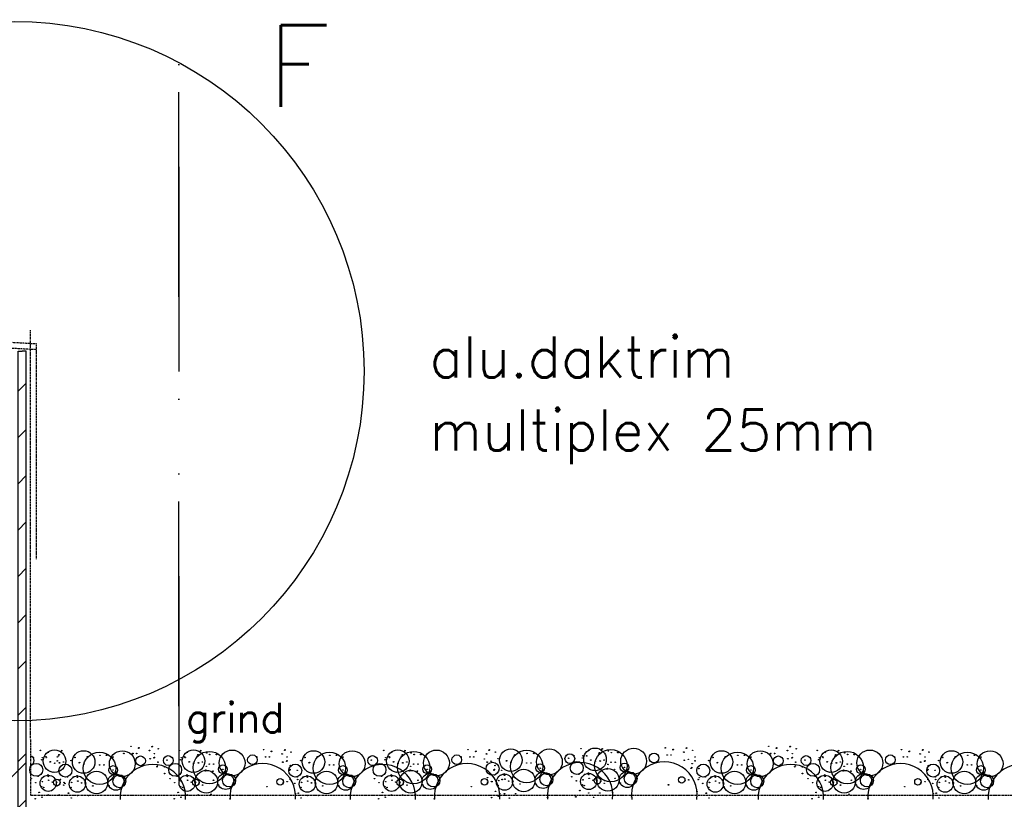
# Model space of a CAD drawing. Extents: x 0 to 297174, y -27731 to 163980.
# Tile 110 of 152: x 179528 to 180731, y 103041 to 103994. Entities that reach past the tile are written whole.
import ezdxf

# ---------------------------------------------------------------- set-up
doc = ezdxf.new("R2010")
doc.units = 0
doc.header["$LTSCALE"] = 5
doc.header["$MEASUREMENT"] = 0
for name, pattern in [('DASHDOT', [1, 0.5, -0.25, 0, -0.25]), ('DD1', [2.66667, 1.66667, -0.5, 0, -0.5]), ('HIDDEN', [0.375, 0.25, -0.125])]:
    doc.linetypes.add(name, pattern=pattern)
doc.layers.get('0').update_dxf_attribs({"linetype": 'CONTINUOUS'})
for name, color, linetype in [('_DETAILNUMMERS', 4, 'CONTINUOUS'), ('_DETAILNUMMERSTEKST', 4, 'CONTINUOUS'), ('A--01A1_ACEER', 1, 'CONTINUOUS'), ('A--A42--_F-23-', 9, 'CONTINUOUS'), ('A--L27DC4_DAKEN', 4, 'HIDDEN'), ('A--L42--', 7, 'CONTINUOUS'), ('A--L42--_F-23-', 7, 'CONTINUOUS'), ('A--T01A-18_TEKST', 1, 'CONTINUOUS'), ('A--T01A-25_TEKST', 2, 'CONTINUOUS'), ('STRAMIEN', 8, 'DD1')]:
    doc.layers.add(name, color=color, linetype=linetype)
doc.styles.add('HIEMSTRA', font='romans.shx')

# ---------------------------------------------------------------- blocks, each defined once
blk = doc.blocks.new('*U1697')
at = {"layer": 'A--A42--_F-23-', "linetype": 'Continuous'}
h = blk.add_hatch(dxfattribs=at)
h.set_pattern_fill('ALFALINE', color=256, scale=40, style=0)
h.set_pattern_definition([(45, (-179531.31, -101877.898), (-28.284271, 28.284271), [])])
h.paths.add_polyline_path([(0, 0), (-5, 0), (-5, 1710.5), (0, 1710.5), (5, 1710.5), (5, 0)])
at = {"layer": 'A--L42--_F-23-', "color": 2, "linetype": 'Continuous'}
for points in [[(0, 0), (-5, 0), (-5, 1710.5), (0, 1710.5)], [(0, 0), (5, 0), (5, 1710.5), (0, 1710.5)]]:
    blk.add_lwpolyline(points, dxfattribs=at)

msp = doc.modelspace()

# ---------------------------------------------------------------- linework, layer by layer
for centre, radius in [((179553.6, 103100.6), 0.331), ((179570.7, 103087.4), 13.8), ((179563, 103098.2), 0.331), ((179563.3, 103098.7), 0.331), ((179579.4, 103100), 0.331), ((179579.7, 103100.5), 0.331), ((179606.4, 103086.5), 13.8), ((179625.8, 103078.8), 19.8), ((179653.6, 103084.4), 15.8), ((179655.5, 103097), 0.331), ((179664.2, 103105.7), 0.331), ((179666.5, 103096.9), 0.331), ((179671.2, 103096.9), 0.331), ((179673.6, 103103.3), 0.331), ((179673.9, 103103.8), 0.331), ((179686.8, 103100.6), 0.331), ((179687.1, 103100.4), 0.331), ((179690, 103105.1), 0.331), ((179690.3, 103105.6), 0.331), ((179692.9, 103096.7), 0.331), ((179697.6, 103102.7), 0.331), ((179723.3, 103100.6), 0.331), ((179740.5, 103087.4), 13.8), ((179732.7, 103098.2), 0.331), ((179733, 103098.7), 0.331), ((179759.9, 103079.7), 19.8), ((179749.2, 103100), 0.331), ((179749.5, 103100.5), 0.331), ((179756.8, 103097.6), 0.331), ((179787.7, 103085.3), 15.8), ((179826.2, 103101.5), 0.331), ((179835.6, 103099.2), 0.331), ((179835.9, 103099.7), 0.331), ((179848.8, 103096.4), 0.331), ((179849.1, 103096.2), 0.331), ((179852.1, 103100.9), 0.331), ((179852.4, 103101.4), 0.331), ((179859.7, 103098.6), 0.331), ((179887.2, 103086.5), 13.8), ((179906.6, 103078.8), 19.8), ((179934.4, 103084.4), 15.8), ((179973, 103100.6), 0.331), ((179990.1, 103087.4), 13.8), ((179982.4, 103098.2), 0.331), ((179982.7, 103098.7), 0.331), ((180009.5, 103079.7), 19.8), ((179998.8, 103100), 0.331), ((179999.1, 103100.5), 0.331), ((180006.4, 103097.6), 0.331), ((180037.3, 103085.3), 15.8), ((180075.9, 103101.5), 0.331), ((180085.3, 103099.2), 0.331), ((180085.6, 103099.7), 0.331), ((180098.5, 103096.4), 0.331), ((180098.8, 103096.2), 0.331), ((180101.7, 103100.9), 0.331), ((180102, 103101.4), 0.331), ((180109.3, 103098.6), 0.331), ((180128.1, 103088.8), 13.8), ((180147.5, 103081), 19.8), ((180148, 103097), 0.331), ((180148.1, 103097), 0.331), ((180156, 103097.1), 0.331), ((180156.2, 103097), 0.331), ((180156.4, 103097), 0.331), ((180175.3, 103086.7), 15.8), ((180200.3, 103090.6), 5.94), ((180213.9, 103102.8), 0.331), ((180231, 103089.7), 13.8), ((180223.3, 103100.5), 0.331), ((180223.6, 103101), 0.331), ((180250.4, 103082), 19.8), ((180235.8, 103096.2), 0.331), ((180236.5, 103097.7), 0.331), ((180236.8, 103097.6), 0.331), ((180239.7, 103102.3), 0.331), ((180240, 103102.7), 0.331), ((180247.4, 103099.9), 0.331), ((180250.9, 103097.9), 0.331), ((180251, 103097.9), 0.331), ((180258.9, 103098), 0.331), ((180259.1, 103098), 0.331), ((180259.3, 103097.9), 0.331), ((180278.2, 103087.6), 15.8), ((180303.2, 103091.5), 5.94), ((180316.8, 103103.8), 0.331), ((180326.2, 103101.4), 0.331), ((180326.5, 103101.9), 0.331), ((180339.4, 103098.7), 0.331), ((180339.7, 103098.5), 0.331), ((180342.6, 103103.2), 0.331), ((180342.9, 103103.7), 0.331), ((180350.3, 103100.8), 0.331), ((180385.6, 103086.5), 13.8), ((180405, 103078.8), 19.8), ((180432.8, 103084.4), 15.8), ((180434.7, 103097), 0.331), ((180443.3, 103105.7), 0.331), ((180445.7, 103096.9), 0.331), ((180450.4, 103096.9), 0.331), ((180452.7, 103103.3), 0.331), ((180453, 103103.8), 0.331), ((180465.9, 103100.6), 0.331), ((180466.2, 103100.4), 0.331), ((180469.2, 103105.1), 0.331), ((180469.5, 103105.6), 0.331), ((180472, 103096.7), 0.331), ((180476.8, 103102.7), 0.331), ((180502.5, 103100.6), 0.331), ((180519.6, 103087.4), 13.8), ((180511.9, 103098.2), 0.331), ((180512.2, 103098.7), 0.331), ((180539, 103079.7), 19.8), ((180528.3, 103100), 0.331), ((180528.6, 103100.5), 0.331), ((180536, 103097.6), 0.331), ((180566.8, 103085.3), 15.8), ((180605.4, 103101.5), 0.331), ((180614.8, 103099.2), 0.331), ((180615.1, 103099.7), 0.331), ((180628, 103096.4), 0.331), ((180628.3, 103096.2), 0.331), ((180631.2, 103100.9), 0.331), ((180631.5, 103101.4), 0.331), ((180638.9, 103098.6), 0.331), ((180666.4, 103086.5), 13.8), ((180685.8, 103078.8), 19.8), ((180713.6, 103084.4), 15.8), ((179548.5, 103076.9), 7.92), ((179544.9, 103091.9), 0.331), ((179555.2, 103089.2), 0.331), ((179555.2, 103089.2), 0.331), ((179556, 103091.8), 0.331), ((179560.2, 103093), 0.331), ((179560.7, 103091.8), 0.331), ((179565.5, 103086.5), 0.331), ((179565.8, 103086.8), 0.331), ((179571, 103085), 0.331), ((179574.1, 103092.6), 0.331), ((179574.1, 103087.9), 0.331), ((179575.5, 103093.9), 0.331), ((179576.2, 103095.5), 0.331), ((179576.5, 103095.3), 0.331), ((179576.8, 103085.5), 0.331), ((179577.1, 103085.3), 0.331), ((179581.8, 103086.5), 0.331), ((179590.9, 103088.2), 0.331), ((179590.9, 103088.2), 0.331), ((179595.9, 103092), 0.331), ((179601.1, 103085.6), 0.331), ((179601.5, 103085.8), 0.331), ((179611.1, 103092.9), 0.331), ((179626.3, 103094.7), 0.331), ((179626.4, 103094.7), 0.331), ((179634.3, 103094.8), 0.331), ((179634.5, 103094.7), 0.331), ((179634.6, 103094.7), 0.331), ((179642.4, 103092.5), 0.331), ((179675.9, 103087.9), 5.94), ((179687.4, 103090.6), 0.331), ((179687.7, 103090.4), 0.331), ((179692.4, 103091.6), 0.331), ((179692.9, 103092.1), 0.331), ((179697.1, 103086.3), 0.331), ((179709.7, 103088.3), 5.94), ((179708.2, 103088.8), 0.331), ((179718.2, 103076.9), 7.92), ((179714.7, 103091.9), 0.331), ((179724.9, 103089.2), 0.331), ((179724.9, 103089.2), 0.331), ((179725.7, 103091.8), 0.331), ((179729.9, 103093), 0.331), ((179730.4, 103091.8), 0.331), ((179735.2, 103086.5), 0.331), ((179735.5, 103086.8), 0.331), ((179740.7, 103085), 0.331), ((179745.2, 103093.9), 0.331), ((179746, 103095.5), 0.331), ((179746.2, 103095.3), 0.331), ((179746.5, 103085.5), 0.331), ((179746.8, 103085.3), 0.331), ((179751.5, 103086.5), 0.331), ((179760.3, 103095.7), 0.331), ((179760.5, 103095.6), 0.331), ((179768.4, 103095.7), 0.331), ((179768.5, 103095.7), 0.331), ((179768.7, 103095.6), 0.331), ((179812.6, 103089.2), 5.94), ((179817.6, 103092.8), 0.331), ((179828.6, 103092.7), 0.331), ((179833.3, 103092.7), 0.331), ((179849.4, 103086.5), 0.331), ((179849.7, 103086.3), 0.331), ((179854.4, 103087.4), 0.331), ((179854.9, 103092.6), 0.331), ((179854.9, 103087.9), 0.331), ((179871.7, 103088.2), 0.331), ((179871.7, 103088.2), 0.331), ((179876.7, 103092), 0.331), ((179881.9, 103085.6), 0.331), ((179882.3, 103085.8), 0.331), ((179891.9, 103092.9), 0.331), ((179907.1, 103094.7), 0.331), ((179907.2, 103094.7), 0.331), ((179915.1, 103094.8), 0.331), ((179915.3, 103094.7), 0.331), ((179915.4, 103094.7), 0.331), ((179923.2, 103092.5), 0.331), ((179959.3, 103088.3), 5.94), ((179957.8, 103088.8), 0.331), ((179967.8, 103076.9), 7.92), ((179964.3, 103091.9), 0.331), ((179974.6, 103089.2), 0.331), ((179974.6, 103089.2), 0.331), ((179975.3, 103091.8), 0.331), ((179979.6, 103093), 0.331), ((179980, 103091.8), 0.331), ((179984.8, 103086.5), 0.331), ((179985.2, 103086.8), 0.331), ((179990.4, 103085), 0.331), ((179994.8, 103093.9), 0.331), ((179995.6, 103095.5), 0.331), ((179995.9, 103095.3), 0.331), ((179996.2, 103085.5), 0.331), ((179996.5, 103085.3), 0.331), ((180001.2, 103086.5), 0.331), ((180010, 103095.7), 0.331), ((180010.1, 103095.6), 0.331), ((180018, 103095.7), 0.331), ((180018.2, 103095.7), 0.331), ((180018.3, 103095.6), 0.331), ((180062.2, 103089.2), 5.94), ((180067.2, 103092.8), 0.331), ((180078.2, 103092.7), 0.331), ((180082.9, 103092.7), 0.331), ((180095.9, 103090.2), 0.331), ((180105.9, 103078.3), 7.92), ((180099.1, 103086.5), 0.331), ((180099.4, 103086.3), 0.331), ((180104.1, 103087.4), 0.331), ((180112.6, 103090.5), 0.331), ((180112.6, 103090.5), 0.331), ((180122.9, 103087.8), 0.331), ((180123.2, 103088.1), 0.331), ((180128.4, 103086.4), 0.331), ((180132.9, 103095.2), 0.331), ((180147.6, 103085.2), 0.331), ((180152.8, 103085.2), 0.331), ((180198.8, 103091.1), 0.331), ((180208.8, 103079.2), 7.92), ((180205.2, 103094.2), 0.331), ((180215.5, 103091.4), 0.331), ((180215.5, 103091.4), 0.331), ((180216.3, 103094), 0.331), ((180221, 103094), 0.331), ((180225.8, 103088.8), 0.331), ((180226.1, 103089), 0.331), ((180231.3, 103087.3), 0.331), ((180237.1, 103087.8), 0.331), ((180237.4, 103087.6), 0.331), ((180242.1, 103088.8), 0.331), ((180250.5, 103086.2), 0.331), ((180255.7, 103086.2), 0.331), ((180267, 103079.9), 5.32), ((180308.1, 103095.1), 0.331), ((180319.2, 103095), 0.331), ((180323.9, 103095), 0.331), ((180340, 103088.7), 0.331), ((180340.3, 103088.5), 0.331), ((180345, 103089.7), 0.331), ((180349.7, 103084.4), 0.331), ((180353.3, 103092.6), 0.331), ((180353.3, 103087.9), 0.331), ((180370, 103088.2), 0.331), ((180370, 103088.2), 0.331), ((180375, 103092), 0.331), ((180380.3, 103085.6), 0.331), ((180380.6, 103085.8), 0.331), ((180390.3, 103092.9), 0.331), ((180405.4, 103094.7), 0.331), ((180405.6, 103094.7), 0.331), ((180413.5, 103094.8), 0.331), ((180413.6, 103094.7), 0.331), ((180413.8, 103094.7), 0.331), ((180421.6, 103092.5), 0.331), ((180455, 103087.9), 5.94), ((180466.5, 103090.6), 0.331), ((180466.8, 103090.4), 0.331), ((180471.5, 103091.6), 0.331), ((180472, 103092.1), 0.331), ((180476.2, 103086.3), 0.331), ((180488.9, 103088.3), 5.94), ((180487.4, 103088.8), 0.331), ((180497.4, 103076.9), 7.92), ((180493.8, 103091.9), 0.331), ((180504.1, 103089.2), 0.331), ((180504.1, 103089.2), 0.331), ((180504.9, 103091.8), 0.331), ((180509.1, 103093), 0.331), ((180509.6, 103091.8), 0.331), ((180514.4, 103086.5), 0.331), ((180514.7, 103086.8), 0.331), ((180519.9, 103085), 0.331), ((180524.4, 103093.9), 0.331), ((180525.1, 103095.5), 0.331), ((180525.4, 103095.3), 0.331), ((180525.7, 103085.5), 0.331), ((180526, 103085.3), 0.331), ((180530.7, 103086.5), 0.331), ((180539.5, 103095.7), 0.331), ((180539.6, 103095.6), 0.331), ((180547.5, 103095.7), 0.331), ((180547.7, 103095.7), 0.331), ((180547.9, 103095.6), 0.331), ((180591.8, 103089.2), 5.94), ((180596.7, 103092.8), 0.331), ((180607.8, 103092.7), 0.331), ((180612.5, 103092.7), 0.331), ((180628.6, 103086.5), 0.331), ((180628.9, 103086.3), 0.331), ((180633.6, 103087.4), 0.331), ((180634.1, 103092.6), 0.331), ((180634.1, 103087.9), 0.331), ((180650.8, 103088.2), 0.331), ((180650.8, 103088.2), 0.331), ((180655.8, 103092), 0.331), ((180661.1, 103085.6), 0.331), ((180661.4, 103085.8), 0.331), ((180671.1, 103092.9), 0.331), ((180686.2, 103094.7), 0.331), ((180686.4, 103094.7), 0.331), ((180694.3, 103094.8), 0.331), ((180694.4, 103094.7), 0.331), ((180694.6, 103094.7), 0.331), ((180702.4, 103092.5), 0.331), ((179568.9, 103074), 0.331), ((179568.9, 103074), 0.331), ((179584.1, 103076), 7.92), ((179604.6, 103073.1), 0.331), ((179604.6, 103073.1), 0.331), ((179606.7, 103084.1), 0.331), ((179622.2, 103061.5), 13.8), ((179625.8, 103083), 0.331), ((179631.1, 103083), 0.331), ((179642.3, 103076.7), 5.32), ((179642.3, 103076.7), 0.331), ((179642.3, 103076.7), 0.331), ((179645, 103074.1), 0.331), ((179645, 103074.1), 0.331), ((179645, 103074.1), 0.331), ((179645, 103074.1), 0.331), ((179695.9, 103080.7), 0.331), ((179696.5, 103081.6), 0.331), ((179705.3, 103080.4), 0.331), ((179705.2, 103072.4), 0.331), ((179705.3, 103072.5), 0.331), ((179738.6, 103074), 0.331), ((179738.6, 103074), 0.331), ((179756.2, 103062.4), 13.8), ((179755, 103075.6), 0.331), ((179755.6, 103076.5), 0.331), ((179756.2, 103081.2), 0.331), ((179759.9, 103083.9), 0.331), ((179764.4, 103075.3), 0.331), ((179765.2, 103083.9), 0.331), ((179779.9, 103062.8), 9.89), ((179776.4, 103077.6), 5.32), ((179776.4, 103077.6), 0.331), ((179776.4, 103077.6), 0.331), ((179779, 103075), 0.331), ((179779, 103075), 0.331), ((179779, 103075), 0.331), ((179779, 103075), 0.331), ((179864.9, 103076), 7.92), ((179857.9, 103076.5), 0.331), ((179858.5, 103077.4), 0.331), ((179859.1, 103082.1), 0.331), ((179867.3, 103076.3), 0.331), ((179885.4, 103073.1), 0.331), ((179885.4, 103073.1), 0.331), ((179887.5, 103084.1), 0.331), ((179903, 103061.5), 13.8), ((179906.6, 103083), 0.331), ((179911.9, 103083), 0.331), ((179923.1, 103076.7), 5.32), ((179923.1, 103076.7), 0.331), ((179923.1, 103076.7), 0.331), ((179925.8, 103074.1), 0.331), ((179925.8, 103074.1), 0.331), ((179925.8, 103074.1), 0.331), ((179925.8, 103074.1), 0.331), ((179988.3, 103074), 0.331), ((179988.3, 103074), 0.331), ((180005.9, 103062.4), 13.8), ((180004.7, 103075.6), 0.331), ((180005.3, 103076.5), 0.331), ((180005.9, 103081.2), 0.331), ((180009.5, 103083.9), 0.331), ((180014.1, 103075.3), 0.331), ((180014.8, 103083.9), 0.331), ((180029.5, 103062.8), 9.89), ((180026, 103077.6), 5.32), ((180026, 103077.6), 0.331), ((180026, 103077.6), 0.331), ((180028.7, 103075), 0.331), ((180028.7, 103075), 0.331), ((180028.7, 103075), 0.331), ((180028.7, 103075), 0.331), ((180107.6, 103076.5), 0.331), ((180108.2, 103077.4), 0.331), ((180108.8, 103082.1), 0.331), ((180117, 103076.3), 0.331), ((180126.3, 103075.4), 0.331), ((180126.3, 103075.4), 0.331), ((180143.9, 103063.8), 13.8), ((180167.6, 103064.1), 9.89), ((180164.1, 103078.9), 5.32), ((180164.1, 103078.9), 0.331), ((180164.1, 103078.9), 0.331), ((180171.7, 103065.3), 7.91), ((180166.7, 103076.4), 0.331), ((180166.7, 103076.4), 0.331), ((180166.7, 103076.4), 0.331), ((180166.7, 103076.4), 0.331), ((180223.4, 103062.7), 9.89), ((180223, 103073), 0.331), ((180229.2, 103076.3), 0.331), ((180229.2, 103076.3), 0.331), ((180246.8, 103064.7), 13.8), ((180245.6, 103077.8), 0.331), ((180246.2, 103078.8), 0.331), ((180246.8, 103083.5), 0.331), ((180255, 103077.6), 0.331), ((180270.5, 103065.1), 9.89), ((180267, 103079.9), 0.331), ((180267, 103079.9), 0.331), ((180274.6, 103066.2), 7.91), ((180269.6, 103077.3), 0.331), ((180269.6, 103077.3), 0.331), ((180269.6, 103077.3), 0.331), ((180269.6, 103077.3), 0.331), ((180348.5, 103078.8), 0.331), ((180349.1, 103079.7), 0.331), ((180363.3, 103076), 7.92), ((180357.9, 103078.5), 0.331), ((180383.7, 103073.1), 0.331), ((180383.7, 103073.1), 0.331), ((180385.8, 103084.1), 0.331), ((180401.3, 103061.5), 13.8), ((180405, 103083), 0.331), ((180410.3, 103083), 0.331), ((180421.5, 103076.7), 5.32), ((180421.5, 103076.7), 0.331), ((180421.5, 103076.7), 0.331), ((180424.1, 103074.1), 0.331), ((180424.1, 103074.1), 0.331), ((180424.1, 103074.1), 0.331), ((180424.1, 103074.1), 0.331), ((180475, 103080.7), 0.331), ((180475.6, 103081.6), 0.331), ((180484.4, 103072.4), 0.331), ((180484.4, 103080.4), 0.331), ((180484.5, 103072.5), 0.331), ((180517.8, 103074), 0.331), ((180517.8, 103074), 0.331), ((180535.4, 103062.4), 13.8), ((180534.2, 103075.6), 0.331), ((180534.8, 103076.5), 0.331), ((180535.4, 103081.2), 0.331), ((180539.1, 103083.9), 0.331), ((180543.6, 103075.3), 0.331), ((180544.3, 103083.9), 0.331), ((180559.1, 103062.8), 9.89), ((180555.6, 103077.6), 5.32), ((180555.6, 103077.6), 0.331), ((180555.6, 103077.6), 0.331), ((180558.2, 103075), 0.331), ((180558.2, 103075), 0.331), ((180558.2, 103075), 0.331), ((180558.2, 103075), 0.331), ((180644.1, 103076), 7.92), ((180637.1, 103076.5), 0.331), ((180637.7, 103077.4), 0.331), ((180638.3, 103082.1), 0.331), ((180646.5, 103076.3), 0.331), ((180664.5, 103073.1), 0.331), ((180664.5, 103073.1), 0.331), ((180666.6, 103084.1), 0.331), ((180682.1, 103061.5), 13.8), ((180685.8, 103083), 0.331), ((180691.1, 103083), 0.331), ((180702.3, 103076.7), 5.32), ((180702.3, 103076.7), 0.331), ((180702.3, 103076.7), 0.331), ((180704.9, 103074.1), 0.331), ((180704.9, 103074.1), 0.331), ((180704.9, 103074.1), 0.331), ((180704.9, 103074.1), 0.331), ((179542.3, 103066.1), 0.331), ((179547.9, 103061.3), 0.331), ((179550.8, 103069.2), 0.331), ((179550.9, 103069.3), 0.331), ((179563.1, 103060.5), 9.89), ((179556.1, 103062.4), 0.331), ((179558, 103069), 0.331), ((179562.7, 103070.7), 0.331), ((179563.1, 103068.9), 0.331), ((179563.6, 103064.2), 0.331), ((179568.2, 103061.9), 0.331), ((179573.7, 103061.4), 3.96), ((179571.8, 103065.4), 0.331), ((179573.3, 103061.8), 0.331), ((179577.6, 103060.8), 0.331), ((179578, 103065.1), 0.331), ((179582.4, 103061.5), 0.331), ((179583.5, 103060.3), 0.331), ((179586.5, 103068.3), 0.331), ((179586.6, 103068.3), 0.331), ((179598.8, 103059.5), 9.89), ((179591.7, 103061.5), 0.331), ((179593.7, 103068.1), 0.331), ((179598.4, 103069.7), 0.331), ((179598.8, 103067.9), 0.331), ((179599.3, 103063.2), 0.331), ((179603.9, 103061), 0.331), ((179607.5, 103064.4), 0.331), ((179609, 103060.9), 0.331), ((179645.8, 103061.9), 9.89), ((179650, 103063), 7.91), ((179642.7, 103066.4), 0.331), ((179642.7, 103066.4), 0.331), ((179642.7, 103066.4), 0.331), ((179642.7, 103066.4), 0.331), ((179654.5, 103067), 0.331), ((179712, 103066.1), 0.331), ((179717.6, 103061.3), 0.331), ((179720.5, 103069.2), 0.331), ((179720.7, 103069.3), 0.331), ((179732.8, 103060.5), 9.89), ((179725.8, 103062.4), 0.331), ((179727.8, 103069), 0.331), ((179732.5, 103070.7), 0.331), ((179732.9, 103068.9), 0.331), ((179733.3, 103064.2), 0.331), ((179737.9, 103061.9), 0.331), ((179743.5, 103061.4), 3.96), ((179741.5, 103065.4), 0.331), ((179743, 103061.8), 0.331), ((179747.3, 103060.8), 0.331), ((179752.1, 103061.5), 0.331), ((179765, 103064.2), 0.331), ((179784.1, 103063.9), 7.91), ((179776.8, 103067.3), 0.331), ((179776.8, 103067.3), 0.331), ((179776.8, 103067.3), 0.331), ((179776.8, 103067.3), 0.331), ((179788.5, 103068), 0.331), ((179846.4, 103062.3), 3.96), ((179850.2, 103061.8), 0.331), ((179855, 103062.4), 0.331), ((179858.8, 103065.1), 0.331), ((179864.3, 103060.3), 0.331), ((179867.3, 103068.3), 0.331), ((179867.4, 103068.3), 0.331), ((179867.9, 103065.1), 0.331), ((179879.6, 103059.5), 9.89), ((179872.6, 103061.5), 0.331), ((179874.5, 103068.1), 0.331), ((179879.2, 103069.7), 0.331), ((179879.6, 103067.9), 0.331), ((179880.1, 103063.2), 0.331), ((179884.7, 103061), 0.331), ((179888.3, 103064.4), 0.331), ((179889.8, 103060.9), 0.331), ((179926.6, 103061.9), 9.89), ((179930.8, 103063), 7.91), ((179923.5, 103066.4), 0.331), ((179923.5, 103066.4), 0.331), ((179923.5, 103066.4), 0.331), ((179923.5, 103066.4), 0.331), ((179935.3, 103067), 0.331), ((179961.7, 103066.1), 0.331), ((179967.2, 103061.3), 0.331), ((179970.2, 103069.2), 0.331), ((179970.3, 103069.3), 0.331), ((179982.5, 103060.5), 9.89), ((179975.4, 103062.4), 0.331), ((179977.4, 103069), 0.331), ((179982.1, 103070.7), 0.331), ((179982.5, 103068.9), 0.331), ((179983, 103064.2), 0.331), ((179987.6, 103061.9), 0.331), ((179993.1, 103061.4), 3.96), ((179991.2, 103065.4), 0.331), ((179992.7, 103061.8), 0.331), ((179997, 103060.8), 0.331), ((180001.7, 103061.5), 0.331), ((180014.7, 103064.2), 0.331), ((180033.7, 103063.9), 7.91), ((180026.4, 103067.3), 0.331), ((180026.4, 103067.3), 0.331), ((180026.4, 103067.3), 0.331), ((180026.4, 103067.3), 0.331), ((180038.2, 103068), 0.331), ((180096, 103062.3), 3.96), ((180099.7, 103067.4), 0.331), ((180099.9, 103061.8), 0.331), ((180104.6, 103062.4), 0.331), ((180105.3, 103062.6), 0.331), ((180108.2, 103070.6), 0.331), ((180108.3, 103070.6), 0.331), ((180120.5, 103061.8), 9.89), ((180113.5, 103063.8), 0.331), ((180115.4, 103070.3), 0.331), ((180117.6, 103065.1), 0.331), ((180120.1, 103072), 0.331), ((180120.5, 103070.2), 0.331), ((180121, 103065.5), 0.331), ((180125.6, 103063.2), 0.331), ((180129.2, 103066.7), 0.331), ((180130.7, 103063.1), 0.331), ((180164.4, 103068.7), 0.331), ((180164.4, 103068.7), 0.331), ((180164.4, 103068.7), 0.331), ((180164.4, 103068.7), 0.331), ((180176.2, 103069.3), 0.331), ((180202.6, 103068.4), 0.331), ((180208.2, 103063.5), 0.331), ((180211.1, 103071.5), 0.331), ((180211.2, 103071.5), 0.331), ((180216.4, 103064.7), 0.331), ((180218.3, 103071.3), 0.331), ((180223.4, 103071.2), 0.331), ((180223.9, 103066.5), 0.331), ((180228.5, 103064.2), 0.331), ((180234, 103063.6), 3.96), ((180232.1, 103067.6), 0.331), ((180233.6, 103064.1), 0.331), ((180237.9, 103063.1), 0.331), ((180242.3, 103060.5), 0.331), ((180242.7, 103063.8), 0.331), ((180255.6, 103066.5), 0.331), ((180261.8, 103060.6), 0.331), ((180267.3, 103069.6), 0.331), ((180267.3, 103069.6), 0.331), ((180267.3, 103069.6), 0.331), ((180267.3, 103069.6), 0.331), ((180279.1, 103070.2), 0.331), ((180336.9, 103064.6), 3.96), ((180340.8, 103064.1), 0.331), ((180345.6, 103064.7), 0.331), ((180357.1, 103065.1), 0.331), ((180358.5, 103067.4), 0.331), ((180362.7, 103060.3), 0.331), ((180365.6, 103068.3), 0.331), ((180365.8, 103068.3), 0.331), ((180377.9, 103059.5), 9.89), ((180370.9, 103061.5), 0.331), ((180372.9, 103068.1), 0.331), ((180377.6, 103069.7), 0.331), ((180378, 103067.9), 0.331), ((180378.4, 103063.2), 0.331), ((180383, 103061), 0.331), ((180386.6, 103064.4), 0.331), ((180388.1, 103060.9), 0.331), ((180425, 103061.9), 9.89), ((180429.2, 103063), 7.91), ((180421.9, 103066.4), 0.331), ((180421.9, 103066.4), 0.331), ((180421.9, 103066.4), 0.331), ((180421.9, 103066.4), 0.331), ((180433.6, 103067), 0.331), ((180491.2, 103066.1), 0.331), ((180496.8, 103061.3), 0.331), ((180499.7, 103069.2), 0.331), ((180499.8, 103069.3), 0.331), ((180512, 103060.5), 9.89), ((180505, 103062.4), 0.331), ((180506.9, 103069), 0.331), ((180511.6, 103070.7), 0.331), ((180512, 103068.9), 0.331), ((180512.5, 103064.2), 0.331), ((180517.1, 103061.9), 0.331), ((180522.6, 103061.4), 3.96), ((180520.7, 103065.4), 0.331), ((180522.2, 103061.8), 0.331), ((180526.5, 103060.8), 0.331), ((180531.3, 103061.5), 0.331), ((180544.2, 103064.2), 0.331), ((180563.2, 103063.9), 7.91), ((180555.9, 103067.3), 0.331), ((180555.9, 103067.3), 0.331), ((180555.9, 103067.3), 0.331), ((180555.9, 103067.3), 0.331), ((180567.7, 103068), 0.331), ((180625.5, 103062.3), 3.96), ((180629.4, 103061.8), 0.331), ((180634.2, 103062.4), 0.331), ((180637.9, 103065.1), 0.331), ((180643.5, 103060.3), 0.331), ((180646.4, 103068.3), 0.331), ((180646.6, 103068.3), 0.331), ((180647.1, 103065.1), 0.331), ((180658.7, 103059.5), 9.89), ((180651.7, 103061.5), 0.331), ((180653.7, 103068.1), 0.331), ((180658.4, 103069.7), 0.331), ((180658.8, 103067.9), 0.331), ((180659.2, 103063.2), 0.331), ((180663.8, 103061), 0.331), ((180667.5, 103064.4), 0.331), ((180668.9, 103060.9), 0.331), ((180705.8, 103061.9), 9.89), ((180710, 103063), 7.91), ((180702.7, 103066.4), 0.331), ((180702.7, 103066.4), 0.331), ((180702.7, 103066.4), 0.331), ((180702.7, 103066.4), 0.331), ((180714.4, 103067), 0.331), ((179552, 103049.3), 0.331), ((179552.2, 103049.4), 0.331), ((179555.2, 103056.4), 0.331), ((179557.6, 103055.4), 0.331), ((179573.7, 103057.1), 0.331), ((179582, 103058.3), 0.331), ((179587.7, 103048.3), 0.331), ((179587.9, 103048.4), 0.331), ((179590.9, 103055.4), 0.331), ((179609.4, 103056.1), 0.331), ((179617.6, 103057.3), 0.331), ((179637.2, 103057.4), 0.331), ((179721.7, 103049.3), 0.331), ((179721.9, 103049.4), 0.331), ((179724.9, 103056.4), 0.331), ((179727.3, 103055.4), 0.331), ((179743.5, 103057.1), 0.331), ((179751.7, 103058.3), 0.331), ((179771.3, 103058.3), 0.331), ((179830.2, 103056.4), 0.331), ((179865, 103048.1), 0.331), ((179865, 103048.1), 0.331), ((179865, 103048.1), 0.331), ((179865, 103048.1), 0.331), ((179868.5, 103048.3), 0.331), ((179868.7, 103048.4), 0.331), ((179871.7, 103055.4), 0.331), ((179890.2, 103056.1), 0.331), ((179898.4, 103057.3), 0.331), ((179918, 103057.4), 0.331), ((179971.4, 103049.3), 0.331), ((179971.6, 103049.4), 0.331), ((179974.6, 103056.4), 0.331), ((179977, 103055.4), 0.331), ((179993.1, 103057.1), 0.331), ((180001.3, 103058.3), 0.331), ((180020.9, 103058.3), 0.331), ((180079.9, 103056.4), 0.331), ((180109.4, 103050.6), 0.331), ((180109.6, 103050.7), 0.331), ((180112.6, 103057.7), 0.331), ((180114.6, 103048.1), 0.331), ((180114.6, 103048.1), 0.331), ((180114.6, 103048.1), 0.331), ((180114.6, 103048.1), 0.331), ((180131.2, 103058.4), 0.331), ((180139.4, 103059.6), 0.331), ((180158.9, 103059.6), 0.331), ((180212.3, 103051.6), 0.331), ((180212.5, 103051.6), 0.331), ((180215.5, 103058.6), 0.331), ((180217.9, 103057.7), 0.331), ((180223.4, 103048.6), 0.331), ((180234.1, 103059.4), 0.331), ((180236.9, 103048.6), 0.331), ((180252.7, 103049.4), 0.331), ((180252.7, 103049.4), 0.331), ((180252.7, 103049.4), 0.331), ((180252.7, 103049.4), 0.331), ((180320.8, 103058.6), 0.331), ((180355.6, 103050.4), 0.331), ((180355.6, 103050.4), 0.331), ((180355.6, 103050.4), 0.331), ((180355.6, 103050.4), 0.331), ((180366.8, 103048.3), 0.331), ((180367.1, 103048.4), 0.331), ((180370, 103055.4), 0.331), ((180388.6, 103056.1), 0.331), ((180396.8, 103057.3), 0.331), ((180416.4, 103057.4), 0.331), ((180500.9, 103049.3), 0.331), ((180501.1, 103049.4), 0.331), ((180504.1, 103056.4), 0.331), ((180506.5, 103055.4), 0.331), ((180522.7, 103057.1), 0.331), ((180530.9, 103058.3), 0.331), ((180550.4, 103058.3), 0.331), ((180609.4, 103056.4), 0.331), ((180644.2, 103048.1), 0.331), ((180644.2, 103048.1), 0.331), ((180644.2, 103048.1), 0.331), ((180644.2, 103048.1), 0.331), ((180647.6, 103048.3), 0.331), ((180647.9, 103048.4), 0.331), ((180650.8, 103055.4), 0.331), ((180669.4, 103056.1), 0.331), ((180677.6, 103057.3), 0.331), ((180697.2, 103057.4), 0.331), ((179547.3, 103041.6), 0.331), ((179555.5, 103043.4), 0.331), ((179563.1, 103046.3), 0.331), ((179576.6, 103046.3), 0.331), ((179591.2, 103042.5), 0.331), ((179598.8, 103045.4), 0.331), ((179612.3, 103045.4), 0.331), ((179717, 103041.6), 0.331), ((179725.2, 103043.4), 0.331), ((179732.9, 103046.3), 0.331), ((179746.4, 103046.3), 0.331), ((179762.1, 103047.1), 0.331), ((179762.1, 103047.1), 0.331), ((179762.1, 103047.1), 0.331), ((179762.1, 103047.1), 0.331), ((179785.3, 103041.5), 0.331), ((179872, 103042.5), 0.331), ((179879.6, 103045.4), 0.331), ((179893.1, 103045.4), 0.331), ((179966.7, 103041.6), 0.331), ((179974.9, 103043.4), 0.331), ((179982.5, 103046.3), 0.331), ((179996, 103046.3), 0.331), ((180011.7, 103047.1), 0.331), ((180011.7, 103047.1), 0.331), ((180011.7, 103047.1), 0.331), ((180011.7, 103047.1), 0.331), ((180034.9, 103041.5), 0.331), ((180104.7, 103043), 0.331), ((180112.9, 103044.7), 0.331), ((180120.5, 103047.7), 0.331), ((180126.4, 103042.4), 0.331), ((180134, 103047.7), 0.331), ((180173, 103042.9), 0.331), ((180207.6, 103043.9), 0.331), ((180215.8, 103045.7), 0.331), ((180229.3, 103043.3), 0.331), ((180275.9, 103043.8), 0.331), ((180370.3, 103042.5), 0.331), ((180378, 103045.4), 0.331), ((180391.5, 103045.4), 0.331), ((180496.2, 103041.6), 0.331), ((180504.4, 103043.4), 0.331), ((180512, 103046.3), 0.331), ((180525.5, 103046.3), 0.331), ((180541.3, 103047.1), 0.331), ((180541.3, 103047.1), 0.331), ((180541.3, 103047.1), 0.331), ((180541.3, 103047.1), 0.331), ((180564.5, 103041.5), 0.331), ((180651.1, 103042.5), 0.331), ((180658.8, 103045.4), 0.331), ((180672.3, 103045.4), 0.331)]:
    msp.add_circle(centre, radius)
for centre, radius, start, end in [((179540, 103088.3), 5.94, 282.8352, 77.2136), ((179825.2, 103044.5), 40, 354.8736, 185.1264), ((180074.8, 103044.5), 40, 354.8736, 185.1264), ((180212.8, 103045.8), 40, 352.9574, 187.0426), ((180315.7, 103046.7), 40, 351.5931, 188.4069), ((180604.3, 103044.5), 40, 354.8736, 185.1264), ((179691.1, 103043.5), 40, 356.2296, 183.7704), ((179971.9, 103043.5), 40, 356.2296, 183.7704), ((180470.3, 103043.5), 40, 356.2296, 183.7704), ((180751.1, 103043.5), 40, 356.2296, 183.7704)]:
    msp.add_arc(centre, radius, start, end)
at = {"layer": '_DETAILNUMMERS'}
msp.add_circle((179521.6, 103564.1), 427.3, dxfattribs=at)
at = {"layer": 'A--01A1_ACEER', "color": 2}
msp.add_lwpolyline([(179117.3, 102916.2), (179451.6, 102916.2), (179536.3, 103000.8), (179536.3, 103085.8), (179426.7, 102976.2), (179117.3, 102976.2)], close=True, dxfattribs=at)
at = {"layer": 'A--L27DC4_DAKEN'}
for p, q in [((179257.3, 103613.8), (179548.6, 103597.7)), ((179260.5, 103606.6), (179548.2, 103590.7)), ((179548.6, 103597.7), (179548.2, 103334.5))]:
    msp.add_line(p, q, dxfattribs=at)
msp.add_lwpolyline([(179541.1, 103614), (179541.3, 103045.9), (188347.6, 103045.9)], dxfattribs=at)
at = {"layer": 'STRAMIEN', "linetype": 'DASHDOT', "ltscale": 100}
for p, q in [((179722.6, 102654.6), (179722.6, 111080.8)), ((179722.6, 110315), (179722.6, 90172.2))]:
    msp.add_line(p, q, dxfattribs=at)

# ---------------------------------------------------------------- block references
at = {"layer": 'A--L42--'}
msp.add_blockref('*U1697', (179531.3, 101877.9), dxfattribs=at)

# ---------------------------------------------------------------- texts
at = {"layer": '_DETAILNUMMERSTEKST', "style": 'HIEMSTRA'}
msp.add_text('F', height=100, dxfattribs=at).set_placement((179830, 103886.9))
at = {"layer": 'A--T01A-18_TEKST', "style": 'HIEMSTRA'}
msp.add_text('grind', height=36, dxfattribs=at).set_placement((179731.4, 103122.6))
at = {"layer": 'A--T01A-25_TEKST', "style": 'HIEMSTRA'}
for s, p in [('alu.daktrim', (180028.8, 103556.4)), ('multiplex 25mm', (180028.8, 103467.2))]:
    msp.add_text(s, height=50, dxfattribs=at).set_placement(p)

doc.saveas('drawing.dxf')
